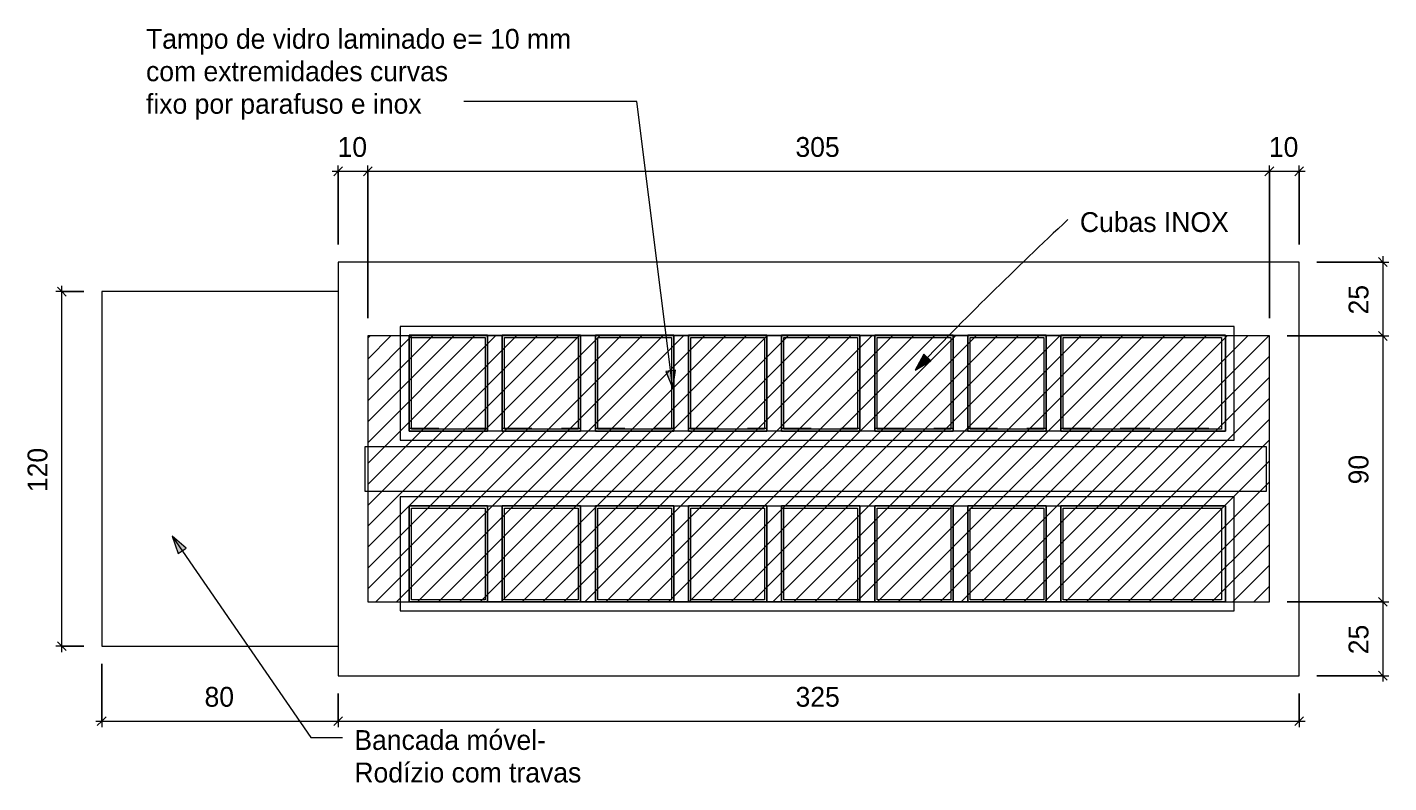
# Model space of a CAD drawing. Header units: metres. Extents: x -1.7 to 80, y -8.6 to 1.8.
# Tile 16 of 79: x 37 to 41.6, y -8.4 to -5.9. Entities that reach past the tile are written whole.
import ezdxf

# ---------------------------------------------------------------- set-up
doc = ezdxf.new("R2010")
doc.units = ezdxf.units.M
doc.linetypes.add('Projeção', pattern=[0.003969, 0.002381, -0.001587])
for name, color, linetype, lineweight in [('A-ANNO-DIMS', 120, 'Continuous', 9), ('A-ANNO-DIMS-20', 211, 'Continuous', 9), ('A-DETL-GENF', 92, 'Continuous', 18), ('A-DETL-THIN', 151, 'Continuous', 18), ('A-FLOR-OVHD', 1, 'Projeção', 18), ('A-GENM', 13, 'Continuous', 18), ('G-ANNO-TEXT', 231, 'Continuous', 9)]:
    doc.layers.add(name, color=color, linetype=linetype, lineweight=lineweight)
doc.styles.add('Century Gothic', font='GOTHIC.TTF', dxfattribs={"height": 0.067065})
doc.dimstyles.new('_Cotas_detalhamento_3_5_mm', dxfattribs={"dimscale": 0.3048, "dimtxt": 0.07, "dimasz": 0.098425, "dimexe": 0.065617, "dimexo": 0.19685, "dimgap": 0.098425, "dimtad": 1, "dimdec": 0, "dimlfac": 100, "dimzin": 0, "dimdsep": 46, "dimtxsty": 'Century Gothic', "dimblk1": 'OBLIQUE', "dimblk2": 'OBLIQUE', "dimsah": 1, "dimcen": 0.09, "dimdle": 0.065617, "dimazin": 0, "dimtfac": 1, "dimtdec": 4, "dimtix": 1, "dimtmove": 0, "dimatfit": 3, "dimfxl": 1, "dimtvp": 1, "dimtolj": 1, "dimtzin": 0, "dimarcsym": 2})

# ---------------------------------------------------------------- blocks, each defined once
blk = doc.blocks.new('Modelos genéricos 54 - Modelos genéricos 1-1890638-Planta Geral Pratos Quentes')
at = {"layer": 'A-GENM'}
for p, q in [((-2.7835, -6.6811), (-6.0343, -6.6811)), ((-6.0343, -6.6811), (-6.0343, -8.0811)), ((-2.7835, -8.0811), (-2.7835, -6.6811)), ((-5.7943, -6.9288), (-5.5293, -6.9288)), ((-5.7943, -6.9311), (-5.7943, -6.9288)), ((-5.7943, -7.1937), (-5.7943, -6.9311)), ((-5.5293, -6.9288), (-5.5293, -6.9311)), ((-5.5293, -6.9311), (-5.5293, -7.1937)), ((-5.4793, -6.9311), (-5.4793, -6.9288)), ((-5.4793, -6.9288), (-5.2143, -6.9288)), ((-5.4793, -7.1937), (-5.4793, -6.9311)), ((-5.2143, -6.9288), (-5.2143, -6.9311)), ((-5.2143, -6.9311), (-5.2143, -7.1937)), ((-5.1643, -6.9311), (-5.1643, -6.9288)), ((-5.1643, -6.9288), (-4.8993, -6.9288)), ((-5.1643, -7.1937), (-5.1643, -6.9311)), ((-4.8993, -6.9288), (-4.8993, -6.9311)), ((-4.8993, -6.9311), (-4.8993, -7.1937)), ((-4.8493, -6.9311), (-4.8493, -6.9288)), ((-4.8493, -6.9288), (-4.5843, -6.9288)), ((-4.8493, -7.1937), (-4.8493, -6.9311)), ((-4.5843, -6.9288), (-4.5843, -6.9311)), ((-4.5843, -6.9311), (-4.5843, -7.1937)), ((-4.5343, -6.9311), (-4.5343, -6.9288)), ((-4.5343, -6.9288), (-4.2693, -6.9288)), ((-4.5343, -7.1937), (-4.5343, -6.9311)), ((-4.2693, -6.9288), (-4.2693, -6.9311)), ((-4.2693, -6.9311), (-4.2693, -7.1937)), ((-4.2193, -6.9311), (-4.2193, -6.9288)), ((-4.2193, -6.9288), (-3.9543, -6.9288)), ((-4.2193, -7.1937), (-4.2193, -6.9311)), ((-3.9543, -6.9288), (-3.9543, -6.9311)), ((-3.9543, -6.9311), (-3.9543, -7.1937)), ((-3.9043, -6.9311), (-3.9043, -6.9288)), ((-3.9043, -6.9288), (-3.6393, -6.9288)), ((-3.9043, -7.1937), (-3.9043, -6.9311)), ((-3.6393, -6.9288), (-3.6393, -6.9311)), ((-3.6393, -6.9311), (-3.6393, -7.1937)), ((-3.5893, -6.9311), (-3.5893, -6.9288)), ((-3.5893, -6.9288), (-3.0333, -6.9288)), ((-3.5893, -7.1937), (-3.5893, -6.9311)), ((-3.0333, -6.9288), (-3.0333, -6.9311)), ((-3.0333, -6.9311), (-3.0333, -7.1937)), ((-5.7943, -7.2538), (-5.7943, -7.1937)), ((-5.5293, -7.1937), (-5.5293, -7.2538)), ((-5.4793, -7.2538), (-5.4793, -7.1937)), ((-5.2143, -7.1937), (-5.2143, -7.2538)), ((-5.1643, -7.2538), (-5.1643, -7.1937)), ((-4.8993, -7.1937), (-4.8993, -7.2538)), ((-4.8493, -7.2538), (-4.8493, -7.1937)), ((-4.5843, -7.1937), (-4.5843, -7.2538)), ((-4.5343, -7.2538), (-4.5343, -7.1937)), ((-4.2693, -7.1937), (-4.2693, -7.2538)), ((-4.2193, -7.2538), (-4.2193, -7.1937)), ((-3.9543, -7.1937), (-3.9543, -7.2538)), ((-3.9043, -7.2538), (-3.9043, -7.1937)), ((-3.6393, -7.1937), (-3.6393, -7.2538)), ((-3.5893, -7.2538), (-3.5893, -7.1937)), ((-3.0333, -7.1937), (-3.0333, -7.2538)), ((-5.5293, -7.2538), (-5.7943, -7.2538)), ((-5.2143, -7.2538), (-5.4793, -7.2538)), ((-4.8993, -7.2538), (-5.1643, -7.2538)), ((-4.5843, -7.2538), (-4.8493, -7.2538)), ((-4.2693, -7.2538), (-4.5343, -7.2538)), ((-3.9543, -7.2538), (-4.2193, -7.2538)), ((-3.6393, -7.2538), (-3.9043, -7.2538)), ((-3.0333, -7.2538), (-3.5893, -7.2538)), ((-5.7943, -7.5162), (-5.7943, -7.5061)), ((-5.7943, -7.5061), (-5.5293, -7.5061)), ((-5.5293, -7.5061), (-5.5293, -7.5162)), ((-5.4793, -7.5162), (-5.4793, -7.5061)), ((-5.4793, -7.5061), (-5.2143, -7.5061)), ((-5.2143, -7.5061), (-5.2143, -7.5162)), ((-5.1643, -7.5162), (-5.1643, -7.5061)), ((-5.1643, -7.5061), (-4.8993, -7.5061)), ((-4.8993, -7.5061), (-4.8993, -7.5162)), ((-4.8493, -7.5162), (-4.8493, -7.5061)), ((-4.8493, -7.5061), (-4.5843, -7.5061)), ((-4.5843, -7.5061), (-4.5843, -7.5162)), ((-4.5343, -7.5162), (-4.5343, -7.5061)), ((-4.5343, -7.5061), (-4.2693, -7.5061)), ((-4.2693, -7.5061), (-4.2693, -7.5162)), ((-4.2193, -7.5162), (-4.2193, -7.5061)), ((-4.2193, -7.5061), (-3.9543, -7.5061)), ((-3.9543, -7.5061), (-3.9543, -7.5162)), ((-3.9043, -7.5162), (-3.9043, -7.5061)), ((-3.9043, -7.5061), (-3.6393, -7.5061)), ((-3.6393, -7.5061), (-3.6393, -7.5162)), ((-3.5893, -7.5162), (-3.5893, -7.5061)), ((-3.5893, -7.5061), (-3.0333, -7.5061)), ((-3.0333, -7.5061), (-3.0333, -7.5162)), ((-5.7943, -7.8311), (-5.7943, -7.5162)), ((-5.5293, -7.5162), (-5.5293, -7.8311)), ((-5.4793, -7.8311), (-5.4793, -7.5162)), ((-5.2143, -7.5162), (-5.2143, -7.8311)), ((-5.1643, -7.8311), (-5.1643, -7.5162)), ((-4.8993, -7.5162), (-4.8993, -7.8311)), ((-4.8493, -7.8311), (-4.8493, -7.5162)), ((-4.5843, -7.5162), (-4.5843, -7.8311)), ((-4.5343, -7.8311), (-4.5343, -7.5162)), ((-4.2693, -7.5162), (-4.2693, -7.8311)), ((-4.2193, -7.8311), (-4.2193, -7.5162)), ((-3.9543, -7.5162), (-3.9543, -7.8311)), ((-3.9043, -7.8311), (-3.9043, -7.5162)), ((-3.6393, -7.5162), (-3.6393, -7.8311)), ((-3.5893, -7.8311), (-3.5893, -7.5162)), ((-3.0333, -7.5162), (-3.0333, -7.8311)), ((-5.5293, -7.8311), (-5.7943, -7.8311)), ((-5.2143, -7.8311), (-5.4793, -7.8311)), ((-4.8993, -7.8311), (-5.1643, -7.8311)), ((-4.5843, -7.8311), (-4.8493, -7.8311)), ((-4.2693, -7.8311), (-4.5343, -7.8311)), ((-3.9543, -7.8311), (-4.2193, -7.8311)), ((-3.6393, -7.8311), (-3.9043, -7.8311)), ((-3.0333, -7.8311), (-3.5893, -7.8311)), ((-6.0343, -8.0811), (-2.7835, -8.0811))]:
    blk.add_line(p, q, dxfattribs=at)
blk = doc.blocks.new('Modelos genéricos 64 - Modelos genéricos 27-1890710-Planta Geral Pratos Quentes')
at = {"layer": 'A-GENM'}
for p, q in [((5.4934, -12.2128), (5.4834, -12.2128)), ((5.4834, -12.2128), (5.4834, -12.3628)), ((5.5134, -12.2128), (5.4934, -12.2128)), ((8.4928, -12.2128), (5.5134, -12.2128)), ((8.5334, -12.2128), (8.4928, -12.2128)), ((8.5334, -12.3628), (8.5334, -12.2128)), ((5.4834, -12.3628), (5.4934, -12.3628)), ((5.4934, -12.3628), (5.5134, -12.3628)), ((5.5134, -12.3628), (8.4928, -12.3628)), ((8.4928, -12.3628), (8.5334, -12.3628))]:
    blk.add_line(p, q, dxfattribs=at)
blk = doc.blocks.new('Modelos genéricos 65 - Modelos genéricos 29-1890730-Planta Geral Pratos Quentes')
at = {"layer": 'A-GENM'}
for p, q in [((9.2894, -10.8657), (8.7334, -10.8657)), ((8.7334, -10.8657), (8.7334, -10.8758)), ((9.2894, -10.8758), (9.2894, -10.8657)), ((8.7334, -10.8758), (8.7334, -11.1907)), ((8.7413, -10.8758), (8.7413, -10.8734)), ((8.7413, -10.8734), (9.2766, -10.8734)), ((8.7413, -11.1834), (8.7413, -10.8758)), ((9.2766, -10.8734), (9.2766, -10.8758)), ((9.2766, -10.8758), (9.2766, -11.1834)), ((9.2894, -11.1907), (9.2894, -10.8758)), ((8.7334, -11.1907), (9.2894, -11.1907)), ((9.2766, -11.1834), (8.7413, -11.1834))]:
    blk.add_line(p, q, dxfattribs=at)
blk = doc.blocks.new('Modelos genéricos 66 - Modelos genéricos 29-1890750-Planta Geral Pratos Quentes')
at = {"layer": 'A-GENM'}
for p, q in [((8.9984, -10.8657), (8.7334, -10.8657)), ((8.7334, -10.8657), (8.7334, -10.8758)), ((8.9984, -10.8758), (8.9984, -10.8657)), ((8.7334, -10.8758), (8.7334, -11.1907)), ((8.7413, -10.8758), (8.7413, -10.8734)), ((8.7413, -10.8734), (8.9906, -10.8734)), ((8.7413, -11.1834), (8.7413, -10.8758)), ((8.9906, -10.8734), (8.9906, -10.8758)), ((8.9906, -10.8758), (8.9906, -11.1834)), ((8.9984, -11.1907), (8.9984, -10.8758)), ((8.7334, -11.1907), (8.9984, -11.1907)), ((8.9906, -11.1834), (8.7413, -11.1834))]:
    blk.add_line(p, q, dxfattribs=at)
blk = doc.blocks.new('Modelos genéricos 67 - Modelos genéricos 29-1890770-Planta Geral Pratos Quentes')
at = {"layer": 'A-GENM'}
for p, q in [((8.9984, -10.8657), (8.7334, -10.8657)), ((8.7334, -10.8657), (8.7334, -10.8758)), ((8.9984, -10.8758), (8.9984, -10.8657)), ((8.7334, -10.8758), (8.7334, -11.1907)), ((8.7413, -10.8758), (8.7413, -10.8734)), ((8.7413, -10.8734), (8.9906, -10.8734)), ((8.7413, -11.1834), (8.7413, -10.8758)), ((8.9906, -10.8734), (8.9906, -10.8758)), ((8.9906, -10.8758), (8.9906, -11.1834)), ((8.9984, -11.1907), (8.9984, -10.8758)), ((8.7334, -11.1907), (8.9984, -11.1907)), ((8.9906, -11.1834), (8.7413, -11.1834))]:
    blk.add_line(p, q, dxfattribs=at)
blk = doc.blocks.new('Modelos genéricos 68 - Modelos genéricos 29-1890790-Planta Geral Pratos Quentes')
at = {"layer": 'A-GENM'}
for p, q in [((8.9984, -10.8657), (8.7334, -10.8657)), ((8.7334, -10.8657), (8.7334, -10.8758)), ((8.9984, -10.8758), (8.9984, -10.8657)), ((8.7334, -10.8758), (8.7334, -11.1907)), ((8.7413, -10.8758), (8.7413, -10.8734)), ((8.7413, -10.8734), (8.9906, -10.8734)), ((8.7413, -11.1834), (8.7413, -10.8758)), ((8.9906, -10.8734), (8.9906, -10.8758)), ((8.9906, -10.8758), (8.9906, -11.1834)), ((8.9984, -11.1907), (8.9984, -10.8758)), ((8.7334, -11.1907), (8.9984, -11.1907)), ((8.9906, -11.1834), (8.7413, -11.1834))]:
    blk.add_line(p, q, dxfattribs=at)
blk = doc.blocks.new('Modelos genéricos 69 - Modelos genéricos 29-1890810-Planta Geral Pratos Quentes')
at = {"layer": 'A-GENM'}
for p, q in [((8.9984, -10.8657), (8.7334, -10.8657)), ((8.7334, -10.8657), (8.7334, -10.8758)), ((8.9984, -10.8758), (8.9984, -10.8657)), ((8.7334, -10.8758), (8.7334, -11.1907)), ((8.7413, -10.8758), (8.7413, -10.8734)), ((8.7413, -10.8734), (8.9906, -10.8734)), ((8.7413, -11.1834), (8.7413, -10.8758)), ((8.9906, -10.8734), (8.9906, -10.8758)), ((8.9906, -10.8758), (8.9906, -11.1834)), ((8.9984, -11.1907), (8.9984, -10.8758)), ((8.7334, -11.1907), (8.9984, -11.1907)), ((8.9906, -11.1834), (8.7413, -11.1834))]:
    blk.add_line(p, q, dxfattribs=at)
blk = doc.blocks.new('Modelos genéricos 70 - Modelos genéricos 29-1890830-Planta Geral Pratos Quentes')
at = {"layer": 'A-GENM'}
for p, q in [((8.9984, -10.8657), (8.7334, -10.8657)), ((8.7334, -10.8657), (8.7334, -10.8758)), ((8.9984, -11.1907), (8.9984, -10.8657)), ((8.7334, -10.8758), (8.7334, -11.1907)), ((8.7413, -10.8758), (8.7413, -10.8734)), ((8.7413, -10.8734), (8.9906, -10.8734)), ((8.7413, -11.1834), (8.7413, -10.8758)), ((8.9906, -10.8734), (8.9906, -10.8758)), ((8.9906, -10.8758), (8.9906, -11.1834)), ((8.7334, -11.1907), (8.9984, -11.1907)), ((8.9906, -11.1834), (8.7413, -11.1834))]:
    blk.add_line(p, q, dxfattribs=at)
blk = doc.blocks.new('Modelos genéricos 78 - Modelos genéricos 29-1890850-Planta Geral Pratos Quentes')
at = {"layer": 'A-GENM'}
for p, q in [((8.9984, -10.8657), (8.7334, -10.8657)), ((8.7334, -10.8657), (8.7334, -10.8758)), ((8.9984, -10.8758), (8.9984, -10.8657)), ((8.7334, -10.8758), (8.7334, -11.1907)), ((8.7413, -10.8758), (8.7413, -10.8734)), ((8.7413, -10.8734), (8.9906, -10.8734)), ((8.7413, -11.1834), (8.7413, -10.8758)), ((8.9906, -10.8734), (8.9906, -10.8758)), ((8.9906, -10.8758), (8.9906, -11.1834)), ((8.9984, -11.1907), (8.9984, -10.8758)), ((8.7334, -11.1907), (8.9984, -11.1907)), ((8.9906, -11.1834), (8.7413, -11.1834))]:
    blk.add_line(p, q, dxfattribs=at)
blk = doc.blocks.new('Modelos genéricos 79 - Modelos genéricos 29-1890870-Planta Geral Pratos Quentes')
at = {"layer": 'A-GENM'}
for p, q in [((8.7334, -3.5592), (8.7334, -3.5615)), ((9.2894, -3.5592), (8.7334, -3.5592)), ((8.7334, -3.5615), (8.7334, -3.8241)), ((8.7413, -3.5665), (9.2766, -3.5665)), ((8.7413, -3.8241), (8.7413, -3.5665)), ((9.2766, -3.5665), (9.2766, -3.8241)), ((9.2894, -3.5615), (9.2894, -3.5592)), ((9.2894, -3.8241), (9.2894, -3.5615)), ((8.7334, -3.8241), (8.7334, -3.8842)), ((8.7413, -3.8765), (8.7413, -3.8241)), ((9.2766, -3.8241), (9.2766, -3.8765)), ((9.2894, -3.8842), (9.2894, -3.8241)), ((8.7334, -3.8842), (9.2894, -3.8842)), ((9.2766, -3.8765), (8.7413, -3.8765))]:
    blk.add_line(p, q, dxfattribs=at)
blk = doc.blocks.new('Modelos genéricos 80 - Modelos genéricos 29-1890890-Planta Geral Pratos Quentes')
at = {"layer": 'A-GENM'}
for p, q in [((8.7334, -3.5592), (8.7334, -3.5615)), ((8.9984, -3.5592), (8.7334, -3.5592)), ((8.7334, -3.5615), (8.7334, -3.8241)), ((8.7413, -3.5665), (8.9906, -3.5665)), ((8.7413, -3.8241), (8.7413, -3.5665)), ((8.9906, -3.5665), (8.9906, -3.8241)), ((8.9984, -3.5615), (8.9984, -3.5592)), ((8.9984, -3.8241), (8.9984, -3.5615)), ((8.7334, -3.8241), (8.7334, -3.8842)), ((8.7413, -3.8765), (8.7413, -3.8241)), ((8.9906, -3.8241), (8.9906, -3.8765)), ((8.9984, -3.8842), (8.9984, -3.8241)), ((8.7334, -3.8842), (8.9984, -3.8842)), ((8.9906, -3.8765), (8.7413, -3.8765))]:
    blk.add_line(p, q, dxfattribs=at)
blk = doc.blocks.new('Modelos genéricos 108 - Modelos genéricos 29-1890910-Planta Geral Pratos Quentes')
at = {"layer": 'A-GENM'}
for p, q in [((8.7334, -3.5592), (8.7334, -3.5615)), ((8.9984, -3.5592), (8.7334, -3.5592)), ((8.7334, -3.5615), (8.7334, -3.8241)), ((8.7413, -3.5665), (8.9906, -3.5665)), ((8.7413, -3.8241), (8.7413, -3.5665)), ((8.9906, -3.5665), (8.9906, -3.8241)), ((8.9984, -3.5615), (8.9984, -3.5592)), ((8.9984, -3.8241), (8.9984, -3.5615)), ((8.7334, -3.8241), (8.7334, -3.8842)), ((8.7413, -3.8765), (8.7413, -3.8241)), ((8.9906, -3.8241), (8.9906, -3.8765)), ((8.9984, -3.8842), (8.9984, -3.8241)), ((8.7334, -3.8842), (8.9984, -3.8842)), ((8.9906, -3.8765), (8.7413, -3.8765))]:
    blk.add_line(p, q, dxfattribs=at)
blk = doc.blocks.new('Modelos genéricos 109 - Modelos genéricos 29-1890930-Planta Geral Pratos Quentes')
at = {"layer": 'A-GENM'}
for p, q in [((8.7334, -3.5592), (8.7334, -3.5615)), ((8.9984, -3.5592), (8.7334, -3.5592)), ((8.7334, -3.5615), (8.7334, -3.8241)), ((8.7413, -3.5665), (8.9906, -3.5665)), ((8.7413, -3.8241), (8.7413, -3.5665)), ((8.9906, -3.5665), (8.9906, -3.8241)), ((8.9984, -3.5615), (8.9984, -3.5592)), ((8.9984, -3.8241), (8.9984, -3.5615)), ((8.7334, -3.8241), (8.7334, -3.8842)), ((8.7413, -3.8765), (8.7413, -3.8241)), ((8.9906, -3.8241), (8.9906, -3.8765)), ((8.9984, -3.8842), (8.9984, -3.8241)), ((8.7334, -3.8842), (8.9984, -3.8842)), ((8.9906, -3.8765), (8.7413, -3.8765))]:
    blk.add_line(p, q, dxfattribs=at)
blk = doc.blocks.new('Modelos genéricos 110 - Modelos genéricos 29-1890950-Planta Geral Pratos Quentes')
at = {"layer": 'A-GENM'}
for p, q in [((8.7334, -3.5592), (8.7334, -3.5615)), ((8.9984, -3.5592), (8.7334, -3.5592)), ((8.7334, -3.5615), (8.7334, -3.8241)), ((8.7413, -3.5665), (8.9906, -3.5665)), ((8.7413, -3.8241), (8.7413, -3.5665)), ((8.9906, -3.5665), (8.9906, -3.8241)), ((8.9984, -3.5615), (8.9984, -3.5592)), ((8.9984, -3.8241), (8.9984, -3.5615)), ((8.7334, -3.8241), (8.7334, -3.8842)), ((8.7413, -3.8765), (8.7413, -3.8241)), ((8.9906, -3.8241), (8.9906, -3.8765)), ((8.9984, -3.8842), (8.9984, -3.8241)), ((8.7334, -3.8842), (8.9984, -3.8842)), ((8.9906, -3.8765), (8.7413, -3.8765))]:
    blk.add_line(p, q, dxfattribs=at)
blk = doc.blocks.new('Modelos genéricos 111 - Modelos genéricos 29-1890970-Planta Geral Pratos Quentes')
at = {"layer": 'A-GENM'}
for p, q in [((8.7334, -3.5592), (8.7334, -3.5615)), ((8.9984, -3.5592), (8.7334, -3.5592)), ((8.7334, -3.5615), (8.7334, -3.8241)), ((8.7413, -3.5665), (8.9906, -3.5665)), ((8.7413, -3.8241), (8.7413, -3.5665)), ((8.9906, -3.5665), (8.9906, -3.8241)), ((8.9984, -3.5615), (8.9984, -3.5592)), ((8.9984, -3.8241), (8.9984, -3.5615)), ((8.7334, -3.8241), (8.7334, -3.8842)), ((8.7413, -3.8765), (8.7413, -3.8241)), ((8.9906, -3.8241), (8.9906, -3.8765)), ((8.9984, -3.8842), (8.9984, -3.8241)), ((8.7334, -3.8842), (8.9984, -3.8842)), ((8.9906, -3.8765), (8.7413, -3.8765))]:
    blk.add_line(p, q, dxfattribs=at)
blk = doc.blocks.new('Modelos genéricos 112 - Modelos genéricos 29-1890990-Planta Geral Pratos Quentes')
at = {"layer": 'A-GENM'}
for p, q in [((8.7334, -3.5592), (8.7334, -3.5615)), ((8.9984, -3.5592), (8.7334, -3.5592)), ((8.7334, -3.5615), (8.7334, -3.8241)), ((8.7413, -3.5665), (8.9906, -3.5665)), ((8.7413, -3.8241), (8.7413, -3.5665)), ((8.9906, -3.5665), (8.9906, -3.8241)), ((8.9984, -3.5615), (8.9984, -3.5592)), ((8.9984, -3.8241), (8.9984, -3.5615)), ((8.7334, -3.8241), (8.7334, -3.8842)), ((8.7413, -3.8765), (8.7413, -3.8241)), ((8.9906, -3.8241), (8.9906, -3.8765)), ((8.9984, -3.8842), (8.9984, -3.8241)), ((8.7334, -3.8842), (8.9984, -3.8842)), ((8.9906, -3.8765), (8.7413, -3.8765))]:
    blk.add_line(p, q, dxfattribs=at)
blk = doc.blocks.new('Modelos genéricos 113 - Modelos genéricos 29-1891010-Planta Geral Pratos Quentes')
at = {"layer": 'A-GENM'}
for p, q in [((8.6834, -10.8657), (8.4184, -10.8657)), ((8.4184, -10.8657), (8.4184, -10.8758)), ((8.6834, -10.8758), (8.6834, -10.8657)), ((8.4184, -10.8758), (8.4184, -11.1907)), ((8.4263, -10.8758), (8.4263, -10.8734)), ((8.4263, -10.8734), (8.6756, -10.8734)), ((8.4263, -11.1834), (8.4263, -10.8758)), ((8.6756, -10.8734), (8.6756, -10.8758)), ((8.6756, -10.8758), (8.6756, -11.1834)), ((8.6834, -11.1907), (8.6834, -10.8758)), ((8.4184, -11.1907), (8.6834, -11.1907)), ((8.6756, -11.1834), (8.4263, -11.1834))]:
    blk.add_line(p, q, dxfattribs=at)
blk = doc.blocks.new('Modelos genéricos 114 - Modelos genéricos 29-1891030-Planta Geral Pratos Quentes')
at = {"layer": 'A-GENM'}
for p, q in [((8.4184, -3.5592), (8.4184, -3.5615)), ((8.6834, -3.5592), (8.4184, -3.5592)), ((8.4184, -3.5615), (8.4184, -3.8241)), ((8.4263, -3.5665), (8.6756, -3.5665)), ((8.4263, -3.8241), (8.4263, -3.5665)), ((8.6756, -3.5665), (8.6756, -3.8241)), ((8.6834, -3.5615), (8.6834, -3.5592)), ((8.6834, -3.8241), (8.6834, -3.5615)), ((8.4184, -3.8241), (8.4184, -3.8842)), ((8.4263, -3.8765), (8.4263, -3.8241)), ((8.6756, -3.8241), (8.6756, -3.8765)), ((8.6834, -3.8842), (8.6834, -3.8241)), ((8.4184, -3.8842), (8.6834, -3.8842)), ((8.6756, -3.8765), (8.4263, -3.8765))]:
    blk.add_line(p, q, dxfattribs=at)
blk = doc.blocks.new('Modelos genéricos 115 - Modelos genéricos 77-1891054-Planta Geral Pratos Quentes')
at = {"layer": 'A-GENM'}
for p, q in [((-6.0343, -6.7811), (-6.8343, -6.7811)), ((-6.8343, -6.7811), (-6.8343, -7.9811)), ((-6.8343, -7.9811), (-6.0343, -7.9811))]:
    blk.add_line(p, q, dxfattribs=at)
blk = doc.blocks.new('Modelos genéricos 298 - Modelos genéricos 298-1943952-Planta Geral Pratos Quentes')
at = {"layer": 'A-GENM'}
for p, q in [((-3.0033, -6.8888), (-5.8243, -6.8888)), ((-5.8243, -6.8888), (-5.8243, -6.9211)), ((-3.0033, -6.9211), (-3.0033, -6.8888)), ((-5.8243, -6.9211), (-5.8243, -7.1837)), ((-5.7943, -6.9211), (-5.7943, -6.9188)), ((-5.7943, -6.9188), (-3.0333, -6.9188)), ((-5.7943, -7.1837), (-5.7943, -6.9211)), ((-3.0333, -6.9188), (-3.0333, -6.9211)), ((-3.0333, -6.9211), (-3.0333, -7.1837)), ((-3.0033, -7.1837), (-3.0033, -6.9211)), ((-5.8243, -7.1837), (-5.8243, -7.2738)), ((-5.7943, -7.2438), (-5.7943, -7.1837)), ((-3.0333, -7.1837), (-3.0333, -7.2438)), ((-3.0033, -7.2738), (-3.0033, -7.1837)), ((-5.8243, -7.2738), (-3.0033, -7.2738)), ((-3.0333, -7.2438), (-5.7943, -7.2438))]:
    blk.add_line(p, q, dxfattribs=at)
blk = doc.blocks.new('Modelos genéricos 302 - Modelos genéricos 298-1944852-Planta Geral Pratos Quentes')
at = {"layer": 'A-GENM'}
for p, q in [((-3.0033, -6.8888), (-5.8243, -6.8888)), ((-5.8243, -6.8888), (-5.8243, -6.9289)), ((-3.0033, -6.9289), (-3.0033, -6.8888)), ((-5.8243, -6.9289), (-5.8243, -7.2438)), ((-5.7943, -6.9289), (-5.7943, -6.9188)), ((-5.7943, -6.9188), (-3.0333, -6.9188)), ((-5.7943, -7.2438), (-5.7943, -6.9289)), ((-3.0333, -6.9188), (-3.0333, -6.9289)), ((-3.0333, -6.9289), (-3.0333, -7.2438)), ((-3.0033, -7.2438), (-3.0033, -6.9289)), ((-5.8243, -7.2438), (-5.8243, -7.2738)), ((-5.8243, -7.2738), (-3.0033, -7.2738)), ((-3.0333, -7.2438), (-5.7943, -7.2438)), ((-3.0033, -7.2738), (-3.0033, -7.2438))]:
    blk.add_line(p, q, dxfattribs=at)
blk = doc.blocks.new('DIMBLOCK142-Planta Geral Pratos Quentes')
at = {"layer": 'A-ANNO-DIMS-20'}
for p, q in [((37.2821, -8.0411), (37.2821, -8.2549)), ((37.2821, -8.2349), (37.2821, -8.0411)), ((38.0821, -8.1411), (38.0821, -8.2549)), ((38.0821, -8.2349), (38.0821, -8.1411)), ((37.2621, -8.2349), (38.0821, -8.2349))]:
    blk.add_line(p, q, dxfattribs=at)
at = {"layer": 'A-ANNO-DIMS-20', "lineweight": 18}
for p, q in [((37.2821, -8.2349), (37.2671, -8.2499)), ((37.2821, -8.2349), (37.2971, -8.2199)), ((38.0821, -8.2349), (38.0671, -8.2499)), ((38.0821, -8.2349), (38.0971, -8.2199))]:
    blk.add_line(p, q, dxfattribs=at)
at = {"layer": 'A-ANNO-DIMS-20', "color": 0, "insert": (37.6299, -8.1189), "char_height": 0.06707, "width": 0.125333, "attachment_point": 1, "line_spacing_factor": 0.984117, "style": 'Century Gothic'}
blk.add_mtext('80', dxfattribs=at)
blk = doc.blocks.new('_Oblique')
at = {"color": 0, "linetype": 'ByBlock', "lineweight": -2}
blk.add_line((-0.5, -0.5), (0.5, 0.5), dxfattribs=at)
blk = doc.blocks.new('DIMBLOCK143-Planta Geral Pratos Quentes')
at = {"layer": 'A-ANNO-DIMS-20'}
for p, q in [((38.0821, -8.1411), (38.0821, -8.2549)), ((38.0821, -8.2349), (38.0821, -8.1411)), ((41.3329, -8.1411), (41.3329, -8.2549)), ((41.3329, -8.2349), (41.3329, -8.1411)), ((38.0821, -8.2349), (41.3529, -8.2349))]:
    blk.add_line(p, q, dxfattribs=at)
at = {"layer": 'A-ANNO-DIMS-20', "lineweight": 18}
for p, q in [((38.0821, -8.2349), (38.0671, -8.2499)), ((38.0821, -8.2349), (38.0971, -8.2199)), ((41.3329, -8.2349), (41.3179, -8.2499)), ((41.3329, -8.2349), (41.3479, -8.2199))]:
    blk.add_line(p, q, dxfattribs=at)
at = {"layer": 'A-ANNO-DIMS-20', "color": 0, "insert": (39.6292, -8.1189), "char_height": 0.06707, "width": 0.188, "attachment_point": 1, "line_spacing_factor": 0.984117, "style": 'Century Gothic'}
blk.add_mtext('325', dxfattribs=at)
blk = doc.blocks.new('DIMBLOCK144-Planta Geral Pratos Quentes')
at = {"layer": 'A-ANNO-DIMS-20', "lineweight": 18}
for p, q in [((37.1473, -6.7811), (37.1323, -6.7661)), ((37.1473, -6.7811), (37.1623, -6.7961)), ((37.1473, -7.9811), (37.1323, -7.9661)), ((37.1473, -7.9811), (37.1623, -7.9961))]:
    blk.add_line(p, q, dxfattribs=at)
at = {"layer": 'A-ANNO-DIMS-20'}
for p, q in [((37.1473, -8.0011), (37.1473, -6.7611)), ((37.2221, -6.7811), (37.1273, -6.7811)), ((37.1473, -6.7811), (37.2221, -6.7811)), ((37.2221, -7.9811), (37.1273, -7.9811)), ((37.1473, -7.9811), (37.2221, -7.9811))]:
    blk.add_line(p, q, dxfattribs=at)
at = {"layer": 'A-ANNO-DIMS-20', "color": 0, "insert": (37.0313, -7.4595), "char_height": 0.06707, "width": 0.188, "attachment_point": 1, "rotation": 90, "line_spacing_factor": 0.984117, "style": 'Century Gothic'}
blk.add_mtext('120', dxfattribs=at)
blk = doc.blocks.new('DIMBLOCK145-Planta Geral Pratos Quentes')
at = {"layer": 'A-ANNO-DIMS-20', "lineweight": 18}
for p, q in [((41.6159, -6.6811), (41.6009, -6.6661)), ((41.6159, -6.6811), (41.6309, -6.6961)), ((41.6159, -6.9311), (41.6009, -6.9161)), ((41.6159, -6.9311), (41.6309, -6.9461))]:
    blk.add_line(p, q, dxfattribs=at)
at = {"layer": 'A-ANNO-DIMS-20'}
for p, q in [((41.6159, -6.6611), (41.6159, -6.9311)), ((41.3929, -6.6811), (41.6359, -6.6811)), ((41.6159, -6.6811), (41.3929, -6.6811)), ((41.2921, -6.9311), (41.6359, -6.9311)), ((41.6159, -6.9311), (41.2921, -6.9311))]:
    blk.add_line(p, q, dxfattribs=at)
at = {"layer": 'A-ANNO-DIMS-20', "color": 0, "insert": (41.5, -6.8583), "char_height": 0.06707, "width": 0.125333, "attachment_point": 1, "rotation": 90, "line_spacing_factor": 0.984117, "style": 'Century Gothic'}
blk.add_mtext('25', dxfattribs=at)
blk = doc.blocks.new('DIMBLOCK146-Planta Geral Pratos Quentes')
at = {"layer": 'A-ANNO-DIMS-20'}
for p, q in [((41.2921, -6.9311), (41.6359, -6.9311)), ((41.6159, -6.9311), (41.2921, -6.9311)), ((41.6159, -6.9311), (41.6159, -7.8311)), ((41.2921, -7.8311), (41.6359, -7.8311)), ((41.6159, -7.8311), (41.2921, -7.8311))]:
    blk.add_line(p, q, dxfattribs=at)
at = {"layer": 'A-ANNO-DIMS-20', "lineweight": 18}
for p, q in [((41.6159, -6.9311), (41.6009, -6.9161)), ((41.6159, -6.9311), (41.6309, -6.9461)), ((41.6159, -7.8311), (41.6009, -7.8161)), ((41.6159, -7.8311), (41.6309, -7.8461))]:
    blk.add_line(p, q, dxfattribs=at)
at = {"layer": 'A-ANNO-DIMS-20', "color": 0, "insert": (41.5, -7.4333), "char_height": 0.06707, "width": 0.125333, "attachment_point": 1, "rotation": 90, "line_spacing_factor": 0.984117, "style": 'Century Gothic'}
blk.add_mtext('90', dxfattribs=at)
blk = doc.blocks.new('DIMBLOCK147-Planta Geral Pratos Quentes')
at = {"layer": 'A-ANNO-DIMS-20', "lineweight": 18}
for p, q in [((41.6159, -7.8311), (41.6009, -7.8161)), ((41.6159, -7.8311), (41.6309, -7.8461)), ((41.6159, -8.0811), (41.6009, -8.0661)), ((41.6159, -8.0811), (41.6309, -8.0961))]:
    blk.add_line(p, q, dxfattribs=at)
at = {"layer": 'A-ANNO-DIMS-20'}
for p, q in [((41.2921, -7.8311), (41.6359, -7.8311)), ((41.6159, -7.8311), (41.2921, -7.8311)), ((41.6159, -7.8311), (41.6159, -8.1011)), ((41.3929, -8.0811), (41.6359, -8.0811)), ((41.6159, -8.0811), (41.3929, -8.0811))]:
    blk.add_line(p, q, dxfattribs=at)
at = {"layer": 'A-ANNO-DIMS-20', "color": 0, "insert": (41.5, -8.0083), "char_height": 0.06707, "width": 0.125333, "attachment_point": 1, "rotation": 90, "line_spacing_factor": 0.984117, "style": 'Century Gothic'}
blk.add_mtext('25', dxfattribs=at)
blk = doc.blocks.new('DIMBLOCK148-Planta Geral Pratos Quentes')
at = {"layer": 'A-ANNO-DIMS-20'}
for p, q in [((38.0821, -6.6211), (38.0821, -6.3539)), ((38.1821, -6.8711), (38.1821, -6.3539)), ((38.0621, -6.3739), (38.1821, -6.3739)), ((38.0821, -6.3739), (38.0821, -6.6211)), ((38.1821, -6.3739), (38.1821, -6.8711))]:
    blk.add_line(p, q, dxfattribs=at)
at = {"layer": 'A-ANNO-DIMS-20', "lineweight": 18}
for p, q in [((38.0821, -6.3739), (38.0671, -6.3889)), ((38.0821, -6.3739), (38.0971, -6.3589)), ((38.1821, -6.3739), (38.1671, -6.3889)), ((38.1821, -6.3739), (38.1971, -6.3589))]:
    blk.add_line(p, q, dxfattribs=at)
at = {"layer": 'A-ANNO-DIMS-20', "color": 0, "insert": (38.0799, -6.258), "char_height": 0.06707, "width": 0.125333, "attachment_point": 1, "line_spacing_factor": 0.984117, "style": 'Century Gothic'}
blk.add_mtext('10', dxfattribs=at)
blk = doc.blocks.new('DIMBLOCK149-Planta Geral Pratos Quentes')
at = {"layer": 'A-ANNO-DIMS-20'}
for p, q in [((38.1821, -6.8711), (38.1821, -6.3539)), ((41.2321, -6.8711), (41.2321, -6.3539)), ((38.1821, -6.3739), (41.2321, -6.3739)), ((38.1821, -6.3739), (38.1821, -6.8711)), ((41.2321, -6.3739), (41.2321, -6.8711))]:
    blk.add_line(p, q, dxfattribs=at)
at = {"layer": 'A-ANNO-DIMS-20', "lineweight": 18}
for p, q in [((38.1821, -6.3739), (38.1671, -6.3889)), ((38.1821, -6.3739), (38.1971, -6.3589)), ((41.2321, -6.3739), (41.2171, -6.3889)), ((41.2321, -6.3739), (41.2471, -6.3589))]:
    blk.add_line(p, q, dxfattribs=at)
at = {"layer": 'A-ANNO-DIMS-20', "color": 0, "insert": (39.6288, -6.258), "char_height": 0.06707, "width": 0.188, "attachment_point": 1, "line_spacing_factor": 0.984117, "style": 'Century Gothic'}
blk.add_mtext('305', dxfattribs=at)
blk = doc.blocks.new('DIMBLOCK150-Planta Geral Pratos Quentes')
at = {"layer": 'A-ANNO-DIMS-20'}
for p, q in [((41.2321, -6.8711), (41.2321, -6.3539)), ((41.3329, -6.6211), (41.3329, -6.3539)), ((41.2321, -6.3739), (41.3529, -6.3739)), ((41.2321, -6.3739), (41.2321, -6.8711)), ((41.3329, -6.3739), (41.3329, -6.6211))]:
    blk.add_line(p, q, dxfattribs=at)
at = {"layer": 'A-ANNO-DIMS-20', "lineweight": 18}
for p, q in [((41.2321, -6.3739), (41.2171, -6.3889)), ((41.2321, -6.3739), (41.2471, -6.3589)), ((41.3329, -6.3739), (41.3179, -6.3889)), ((41.3329, -6.3739), (41.3479, -6.3589))]:
    blk.add_line(p, q, dxfattribs=at)
at = {"layer": 'A-ANNO-DIMS-20', "color": 0, "insert": (41.2303, -6.258), "char_height": 0.06707, "width": 0.125333, "attachment_point": 1, "line_spacing_factor": 0.984117, "style": 'Century Gothic'}
blk.add_mtext('10', dxfattribs=at)

msp = doc.modelspace()

# ---------------------------------------------------------------- hatches: boundary and pattern name
at = {"layer": 'A-DETL-GENF'}
h = msp.add_hatch(dxfattribs=at)
h.set_pattern_fill('FP_7', color=132, style=0, pattern_type=2)
h.set_pattern_definition([(45, (44.136, 0.005), (-0.03535534, 0.03535534), [])])
h.paths.add_polyline_path([(38.33, -7.8311), (41.2321, -7.8311), (41.2321, -6.9311), (38.1821, -6.9311), (38.1821, -7.8311), (38.3221, -7.8311)], flags=0)
at = {"layer": 'G-ANNO-TEXT'}
for points in [[(40.0335, -7.0472), (40.0868, -7.0152), (40.0636, -6.9929)], [(39.2142, -7.1089), (39.2227, -7.0474), (39.1908, -7.0514)], [(37.5204, -7.6087), (37.5412, -7.6672), (37.5677, -7.649)]]:
    msp.add_hatch(color=210, dxfattribs=at).paths.add_polyline_path(points, flags=0)

# ---------------------------------------------------------------- linework, layer by layer
at = {"layer": 'A-DETL-THIN'}
for p, q in [((41.2321, -6.9311), (38.1821, -6.9311)), ((38.1821, -6.9311), (38.1821, -7.8311)), ((41.2321, -7.8311), (41.2321, -6.9311)), ((38.1821, -7.8311), (41.2321, -7.8311))]:
    msp.add_line(p, q, dxfattribs=at)
at = {"layer": 'A-FLOR-OVHD'}
for p, q in [((38.3221, -7.1436), (38.3221, -7.2438)), ((38.5871, -7.2438), (38.5871, -7.1436)), ((38.6371, -7.1436), (38.6371, -7.2438)), ((38.9021, -7.2438), (38.9021, -7.1436)), ((38.9521, -7.1436), (38.9521, -7.2438)), ((39.2171, -7.2438), (39.2171, -7.1436)), ((39.2671, -7.1436), (39.2671, -7.2438)), ((39.5321, -7.2438), (39.5321, -7.1436)), ((39.5821, -7.1436), (39.5821, -7.2438)), ((39.8471, -7.2438), (39.8471, -7.1436)), ((39.8971, -7.1436), (39.8971, -7.2438)), ((40.1621, -7.2438), (40.1621, -7.1436)), ((40.2121, -7.1436), (40.2121, -7.2438)), ((40.4771, -7.2438), (40.4771, -7.1436)), ((40.5271, -7.1436), (40.5271, -7.2438)), ((41.0831, -7.2438), (41.0831, -7.1436)), ((38.3221, -7.2438), (38.5871, -7.2438)), ((38.6371, -7.2438), (38.9021, -7.2438)), ((38.9521, -7.2438), (39.2171, -7.2438)), ((39.2671, -7.2438), (39.5321, -7.2438)), ((39.5821, -7.2438), (39.8471, -7.2438)), ((39.8971, -7.2438), (40.1621, -7.2438)), ((40.2121, -7.2438), (40.4771, -7.2438)), ((40.5271, -7.2438), (41.0831, -7.2438)), ((38.3221, -7.6186), (38.3221, -7.5061)), ((38.3221, -7.5061), (38.5871, -7.5061)), ((38.5871, -7.5061), (38.5871, -7.6186)), ((38.6371, -7.6186), (38.6371, -7.5061)), ((38.6371, -7.5061), (38.9021, -7.5061)), ((38.9021, -7.5061), (38.9021, -7.6186)), ((38.9521, -7.6186), (38.9521, -7.5061)), ((38.9521, -7.5061), (39.2171, -7.5061)), ((39.2171, -7.5061), (39.2171, -7.6186)), ((39.2671, -7.6186), (39.2671, -7.5061)), ((39.2671, -7.5061), (39.5321, -7.5061)), ((39.5321, -7.5061), (39.5321, -7.6186)), ((39.5821, -7.6186), (39.5821, -7.5061)), ((39.5821, -7.5061), (39.8471, -7.5061)), ((39.8471, -7.5061), (39.8471, -7.6186)), ((39.8971, -7.6186), (39.8971, -7.5061)), ((39.8971, -7.5061), (40.1621, -7.5061)), ((40.1621, -7.5061), (40.1621, -7.6186)), ((40.2121, -7.6186), (40.2121, -7.5061)), ((40.2121, -7.5061), (40.4771, -7.5061)), ((40.4771, -7.5061), (40.4771, -7.6186)), ((40.5271, -7.6186), (40.5271, -7.5061)), ((40.5271, -7.5061), (41.0831, -7.5061)), ((41.0831, -7.5061), (41.0831, -7.6186))]:
    msp.add_line(p, q, dxfattribs=at)
at = {"layer": 'G-ANNO-TEXT', "color": 210}
for p, q in [((39.0924, -6.138), (38.5072, -6.138)), ((39.2142, -7.1089), (39.0924, -6.138)), ((40.0636, -6.9929), (40.0335, -7.0472)), ((40.0868, -7.0152), (40.0636, -6.9929)), ((40.0335, -7.0472), (40.0868, -7.0152)), ((39.2227, -7.0474), (39.1908, -7.0514)), ((39.1908, -7.0514), (39.2142, -7.1089)), ((39.2142, -7.1089), (39.2227, -7.0474)), ((37.5204, -7.6087), (37.5412, -7.6672)), ((37.5677, -7.649), (37.5204, -7.6087)), ((37.5204, -7.6087), (37.99, -8.2901)), ((37.5412, -7.6672), (37.5677, -7.649)), ((37.99, -8.2901), (38.0962, -8.2901))]:
    msp.add_line(p, q, dxfattribs=at)
msp.add_arc((49.9998, -16.6324), 13.8276, 133.10709, 136.11638, dxfattribs=at)

# ---------------------------------------------------------------- block references
at = {"layer": 'A-GENM'}
for name, p in [('Modelos genéricos 54 - Modelos genéricos 1-1890638-Planta Geral Pratos Quentes', (44.1164, 0)), ('Modelos genéricos 115 - Modelos genéricos 77-1891054-Planta Geral Pratos Quentes', (44.1164, 0)), ('Modelos genéricos 298 - Modelos genéricos 298-1943952-Planta Geral Pratos Quentes', (44.1164, -0.01)), ('Modelos genéricos 114 - Modelos genéricos 29-1891030-Planta Geral Pratos Quentes', (29.9037, -3.3696)), ('Modelos genéricos 112 - Modelos genéricos 29-1890990-Planta Geral Pratos Quentes', (29.9037, -3.3696)), ('Modelos genéricos 111 - Modelos genéricos 29-1890970-Planta Geral Pratos Quentes', (30.2187, -3.3696)), ('Modelos genéricos 110 - Modelos genéricos 29-1890950-Planta Geral Pratos Quentes', (30.5337, -3.3696)), ('Modelos genéricos 109 - Modelos genéricos 29-1890930-Planta Geral Pratos Quentes', (30.8487, -3.3696)), ('Modelos genéricos 108 - Modelos genéricos 29-1890910-Planta Geral Pratos Quentes', (31.1637, -3.3696)), ('Modelos genéricos 80 - Modelos genéricos 29-1890890-Planta Geral Pratos Quentes', (31.4787, -3.3696)), ('Modelos genéricos 79 - Modelos genéricos 29-1890870-Planta Geral Pratos Quentes', (31.7937, -3.3696)), ('Modelos genéricos 64 - Modelos genéricos 27-1890710-Planta Geral Pratos Quentes', (32.6887, 4.9067)), ('Modelos genéricos 302 - Modelos genéricos 298-1944852-Planta Geral Pratos Quentes', (44.1164, -0.5873)), ('Modelos genéricos 113 - Modelos genéricos 29-1891010-Planta Geral Pratos Quentes', (29.9037, 3.3596)), ('Modelos genéricos 78 - Modelos genéricos 29-1890850-Planta Geral Pratos Quentes', (29.9037, 3.3596)), ('Modelos genéricos 70 - Modelos genéricos 29-1890830-Planta Geral Pratos Quentes', (30.2187, 3.3596)), ('Modelos genéricos 69 - Modelos genéricos 29-1890810-Planta Geral Pratos Quentes', (30.5337, 3.3596)), ('Modelos genéricos 68 - Modelos genéricos 29-1890790-Planta Geral Pratos Quentes', (30.8487, 3.3596)), ('Modelos genéricos 67 - Modelos genéricos 29-1890770-Planta Geral Pratos Quentes', (31.1637, 3.3596)), ('Modelos genéricos 66 - Modelos genéricos 29-1890750-Planta Geral Pratos Quentes', (31.4787, 3.3596)), ('Modelos genéricos 65 - Modelos genéricos 29-1890730-Planta Geral Pratos Quentes', (31.7937, 3.3596))]:
    msp.add_blockref(name, p, dxfattribs=at)

# ---------------------------------------------------------------- texts
at = {"layer": 'G-ANNO-TEXT', "color": 7, "attachment_point": 1, "line_spacing_factor": 0.984117, "style": 'Century Gothic'}
for s, insert, char_height, width in [('Tampo de vidro laminado e= 10 mm\\Pcom extremidades curvas\\Pfixo por parafuso e inox', (37.432, -5.892), 0.067065, 1.943664), ('Cubas INOX', (40.5911, -6.5122), 0.06707, 0.650968), ('Bancada móvel-\\PRodízio com travas', (38.1368, -8.2651), 0.067065, 1.01047)]:
    msp.add_mtext(s, dxfattribs=dict(at, insert=insert, char_height=char_height, width=width))

# ---------------------------------------------------------------- dimensions: what is measured, and where the dimension line sits
at = {"layer": 'A-ANNO-DIMS'}
for base, p1, p2, override, picture, middle in [((38.1821, -6.3739), (38.0821, -6.6811), (38.1821, -6.9311), {"dimpost": '<>', "dimfxl": 0.269258}, 'DIMBLOCK148-Planta Geral Pratos Quentes', (38.1321, -6.3087)), ((41.2321, -6.3739), (38.1821, -6.9311), (41.2321, -6.9311), {"dimpost": '<>', "dimfxl": 3.05}, 'DIMBLOCK149-Planta Geral Pratos Quentes', (39.7071, -6.3087)), ((41.3329, -6.3739), (41.2321, -6.9311), (41.3329, -6.6811), {"dimpost": '<>', "dimfxl": 0.269545}, 'DIMBLOCK150-Planta Geral Pratos Quentes', (41.2825, -6.3087)), ((38.0821, -8.2349), (37.2821, -7.9811), (38.0821, -8.0811), {"dimpost": '<>', "dimfxl": 0.806226}, 'DIMBLOCK142-Planta Geral Pratos Quentes', (37.6821, -8.1697)), ((41.3329, -8.2349), (38.0821, -8.0811), (41.3329, -8.0811), {"dimpost": '<>', "dimfxl": 3.250768}, 'DIMBLOCK143-Planta Geral Pratos Quentes', (39.7075, -8.1697))]:
    dim = msp.add_linear_dim(base=base, p1=p1, p2=p2, dimstyle='_Cotas_detalhamento_3_5_mm', override=override, dxfattribs=at)
    dim.commit()
    dim.dimension.update_dxf_attribs({"geometry": picture, "text_midpoint": middle})
for base, p1, p2, override, picture, middle in [((41.6159, -6.9311), (41.3329, -6.6811), (41.2321, -6.9311), {"dimpost": '<>', "dimfxl": 0.269545}, 'DIMBLOCK145-Planta Geral Pratos Quentes', (41.5507, -6.8061)), ((37.1473, -6.7811), (37.2821, -7.9811), (37.2821, -6.7811), {"dimpost": '<>', "dimfxl": 1.2}, 'DIMBLOCK144-Planta Geral Pratos Quentes', (37.0821, -7.3811)), ((41.6159, -7.8311), (41.2321, -6.9311), (41.2321, -7.8311), {"dimpost": '<>', "dimfxl": 0.9}, 'DIMBLOCK146-Planta Geral Pratos Quentes', (41.5507, -7.3811)), ((41.6159, -8.0811), (41.2321, -7.8311), (41.3329, -8.0811), {"dimpost": '<>', "dimfxl": 0.269545}, 'DIMBLOCK147-Planta Geral Pratos Quentes', (41.5507, -7.9561))]:
    dim = msp.add_linear_dim(base=base, p1=p1, p2=p2, angle=90, dimstyle='_Cotas_detalhamento_3_5_mm', override=override, dxfattribs=at)
    dim.commit()
    dim.dimension.update_dxf_attribs({"geometry": picture, "text_midpoint": middle})

doc.saveas('drawing.dxf')
